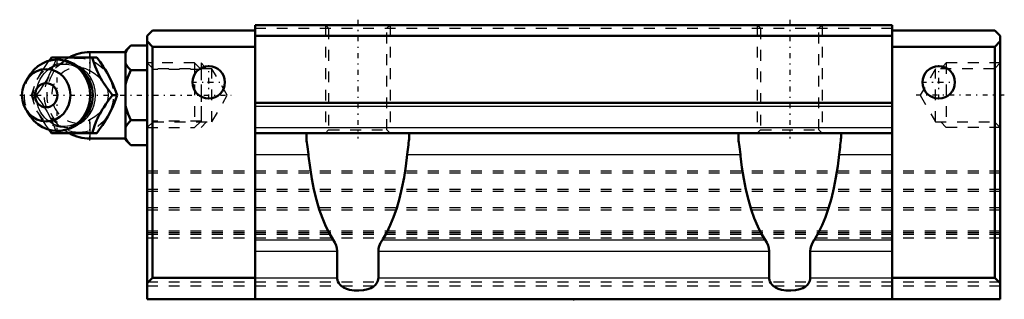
# Model space of a CAD drawing. Header units: millimetres. Extents: x -51.3 to 39.9, y 4.6 to 30.5.
import ezdxf

# ---------------------------------------------------------------- set-up
doc = ezdxf.new("R2010")
doc.units = ezdxf.units.MM
doc.linetypes.add('Center', pattern=[1.5, 0.45, -0.5, 0.05, -0.5])
doc.linetypes.add('Dashed', pattern=[2, 1, -1])
for name, color, linetype, lineweight in [('2d ConnectionPoints', 7, 'Continuous', 50), ('AM_0', 7, 'Continuous', 50), ('AM_4', 3, 'Continuous', 25), ('AM_5', 3, 'Continuous', 25), ('AM_7', 7, 'Center', 25), ('AM_9', 6, 'Dashed', 25)]:
    doc.layers.add(name, color=color, linetype=linetype, lineweight=lineweight)

# ---------------------------------------------------------------- blocks, each defined once
blk = doc.blocks.new('1_B_M6F_SHS_grease_nipple_joint_0_in_SHS20C1SS_GK__BLOCK_B_M6F1__0')
at = {"layer": 'AM_0'}
for p, q in [((-41.5, 27.5), (-44.8, 27.5)), ((-41.001, 28.119), (-41.5, 27.62)), ((-41.5, 27.62), (-41.5, 19.38)), ((-41.001, 28.119), (-39.5, 28.119)), ((-48.577, 26.694), (-48.348, 27)), ((-48.348, 27), (-44.168, 27)), ((-41.001, 25.809), (-39.5, 25.809)), ((-50.303, 25.461), (-50.66, 24.941)), ((-42.727, 23.5), (-42.295, 23.5)), ((-50.66, 22.059), (-50.303, 21.539)), ((-41.001, 21.191), (-39.5, 21.191)), ((-48.348, 20), (-48.578, 20.307)), ((-48.348, 20), (-44.168, 20)), ((-44.8, 19.5), (-41.5, 19.5)), ((-41.5, 19.38), (-41.001, 18.881)), ((-41.001, 18.881), (-39.5, 18.881))]:
    blk.add_line(p, q, dxfattribs=at)
for points in [[(-41.001, 28.119), (-41.287, 27.797), (-41.405, 27.629), (-41.5, 27.458)], [(-44.601, 27), (-44.421, 26.454), (-44.317, 26.17), (-44.201, 25.878), (-44.113, 25.678), (-44.017, 25.475), (-43.909, 25.264), (-43.793, 25.054), (-43.672, 24.85), (-43.546, 24.649), (-43.277, 24.25), (-43.004, 23.871), (-42.727, 23.5)], [(-42.295, 23.5), (-42.415, 23.859), (-42.555, 24.229), (-42.722, 24.625), (-42.914, 25.03), (-43.062, 25.311), (-43.219, 25.591), (-43.392, 25.878), (-43.573, 26.16), (-43.865, 26.586), (-44.168, 27)], [(-41.5, 26.471), (-41.444, 26.364), (-41.249, 26.083), (-41.001, 25.809)], [(-41.001, 25.809), (-41.287, 25.166), (-41.405, 24.83), (-41.5, 24.487)], [(-42.727, 23.5), (-43.132, 22.954), (-43.333, 22.67), (-43.528, 22.378), (-43.655, 22.178), (-43.776, 21.975), (-43.894, 21.764), (-44.003, 21.554), (-44.1, 21.35), (-44.189, 21.149), (-44.347, 20.75), (-44.48, 20.371), (-44.601, 20)], [(-44.168, 20), (-43.905, 20.359), (-43.647, 20.729), (-43.391, 21.125), (-43.15, 21.53), (-42.996, 21.811), (-42.854, 22.091), (-42.72, 22.378), (-42.599, 22.66), (-42.435, 23.086), (-42.295, 23.5)], [(-41.5, 22.513), (-41.444, 22.3), (-41.249, 21.738), (-41.001, 21.191)], [(-41.001, 21.191), (-41.287, 20.869), (-41.405, 20.701), (-41.5, 20.529)], [(-41.5, 19.542), (-41.444, 19.436), (-41.249, 19.155), (-41.001, 18.881)]]:
    blk.add_lwpolyline(points, dxfattribs=at)
for centre, radius, start, end in [((-44.8, 23.5), 4, 90, 118.69072), ((-47.843, 23.5), 3.3, 270, 90), ((-44.8, 23.5), 4, 241.30763, 270)]:
    blk.add_arc(centre, radius, start, end, dxfattribs=at)
blk.add_ellipse((-47.843, 23.5), major_axis=(0, 3.3), ratio=0.927184, start_param=2.207257, end_param=7.217521, dxfattribs=at)
for major_axis in [(0, 2.424), (0, -1.117)]:
    blk.add_ellipse((-48.853, 23.5), major_axis=major_axis, ratio=0.927184, dxfattribs=at)
at = {"layer": 'AM_4'}
for p, q in [((-44.8, 27.5), (-44.8, 27.008)), ((-44.8, 19.992), (-44.8, 19.5))]:
    blk.add_line(p, q, dxfattribs=at)
blk.add_ellipse((-47.033, 23.5), major_axis=(0, 2.971), ratio=0.927184, start_param=3.499913, end_param=5.924864, dxfattribs=at)
at = {"layer": 'AM_5', "linetype": 'Dashed'}
for p, q in [((-38.957, 20.5), (-38.957, 26.5)), ((-34.5, 25.887), (-38.957, 25.887)), ((-34.5, 21.113), (-38.957, 21.113))]:
    blk.add_line(p, q, dxfattribs=at)
at = {"layer": 'AM_7'}
for p, q in [((-44.8, 19.3), (-44.8, 27.7)), ((-47.843, 20.035), (-47.843, 26.965)), ((-51.308, 23.5), (-31.71, 23.5))]:
    blk.add_line(p, q, dxfattribs=at)
at = {"layer": 'AM_9'}
for p, q in [((-44.8, 27.008), (-44.8, 19.992)), ((-35.114, 26.5), (-39.5, 26.5)), ((-34.5, 25.887), (-35.114, 26.5)), ((-35.114, 26.5), (-35.114, 20.5)), ((-34.5, 25.887), (-34.5, 21.113)), ((-50.221, 23.5), (-49.789, 23.5)), ((-44.553, 23.542), (-44.553, 23.5)), ((-35.114, 20.5), (-34.5, 21.113)), ((-39.5, 20.5), (-35.114, 20.5))]:
    blk.add_line(p, q, dxfattribs=at)
for points in [[(-47.915, 27), (-48.036, 26.641), (-48.175, 26.271), (-48.343, 25.875), (-48.535, 25.47), (-48.682, 25.189), (-48.84, 24.909), (-49.013, 24.622), (-49.194, 24.34), (-49.486, 23.914), (-49.789, 23.5)], [(-49.575, 25.15), (-49.564, 25.17), (-49.413, 25.446), (-49.25, 25.72), (-49.077, 25.988), (-48.898, 26.25), (-48.625, 26.629), (-48.577, 26.694)], [(-45.838, 21.017), (-45.898, 20.98), (-46.082, 20.877), (-46.273, 20.79), (-46.47, 20.721), (-46.672, 20.668), (-46.877, 20.634), (-47.085, 20.617), (-47.293, 20.619), (-47.501, 20.639), (-47.706, 20.677), (-47.908, 20.734), (-48.106, 20.807), (-48.297, 20.898), (-48.481, 21.006), (-48.657, 21.129), (-48.823, 21.267), (-48.979, 21.418), (-49.123, 21.583), (-49.254, 21.76), (-49.373, 21.948), (-49.478, 22.145), (-49.568, 22.35), (-49.643, 22.563), (-49.702, 22.782), (-49.746, 23.005), (-49.773, 23.231), (-49.785, 23.458), (-49.779, 23.686), (-49.758, 23.913), (-49.72, 24.137), (-49.667, 24.357), (-49.597, 24.571), (-49.513, 24.779), (-49.415, 24.978), (-49.302, 25.169), (-49.176, 25.349), (-49.038, 25.517), (-48.888, 25.673), (-48.727, 25.816), (-48.557, 25.944), (-48.378, 26.057), (-48.191, 26.154), (-47.998, 26.235), (-47.799, 26.299), (-47.596, 26.346), (-47.39, 26.374), (-47.182, 26.384), (-46.974, 26.376), (-46.767, 26.35), (-46.562, 26.306), (-46.362, 26.243), (-46.166, 26.164), (-45.977, 26.067), (-45.84, 25.984)], [(-45.84, 25.984), (-45.796, 25.954), (-45.623, 25.826), (-45.46, 25.683), (-45.309, 25.527), (-45.169, 25.358), (-45.055, 25.199)], [(-43.688, 24.883), (-44.022, 25.205), (-44.424, 25.514), (-44.8, 25.754)], [(-43.219, 22.826), (-43.111, 23.173), (-43.078, 23.521), (-43.12, 23.87), (-43.238, 24.215), (-43.429, 24.556), (-43.688, 24.883)], [(-50.221, 23.5), (-50.104, 23.864), (-49.973, 24.237), (-49.929, 24.355)], [(-49.923, 22.631), (-49.968, 22.75), (-50.101, 23.129), (-50.221, 23.5)], [(-49.789, 23.5), (-49.525, 23.141), (-49.268, 22.771), (-49.011, 22.375), (-48.77, 21.97), (-48.617, 21.689), (-48.475, 21.409), (-48.341, 21.122), (-48.22, 20.84), (-48.056, 20.414), (-47.915, 20)], [(-44.8, 21.246), (-44.345, 21.542), (-43.955, 21.854), (-43.635, 22.178), (-43.385, 22.512), (-43.219, 22.826)], [(-44.553, 23.5), (-44.555, 23.391), (-44.571, 23.164), (-44.578, 23.1)], [(-48.578, 20.307), (-48.62, 20.364), (-48.889, 20.737), (-49.149, 21.122), (-49.319, 21.393), (-49.478, 21.67), (-49.572, 21.844)], [(-45.03, 21.84), (-45.117, 21.711), (-45.251, 21.539), (-45.397, 21.378), (-45.554, 21.231), (-45.722, 21.098), (-45.838, 21.017)]]:
    blk.add_lwpolyline(points, dxfattribs=at)
blk.add_arc((-44.8, 23.5), 4, 118.69072, 241.30763, dxfattribs=at)
for centre, major_axis in [((-47.3, 23.5), (0, -2.965)), ((-45.818, 23.5), (0, -3.445))]:
    blk.add_ellipse(centre, major_axis=major_axis, ratio=0.927184, dxfattribs=at)
for centre, major_axis, start_param, end_param in [((-47.033, 23.5), (0, 2.971), 5.924864, 7.253782), ((-45.948, 23.5), (0, -2.572), 2.639469, 6.785309), ((-47.843, 23.5), (0, 3.3), 0.934336, 2.207257), ((-47.033, 23.5), (0, 2.971), 2.139016, 3.499913)]:
    blk.add_ellipse(centre, major_axis=major_axis, ratio=0.927184, start_param=start_param, end_param=end_param, dxfattribs=at)
blk = doc.blocks.new('2_SHS20CSSB_M6F1_Slide25_55_0_in_SHS20C1SS_GK__BLOCK_B_M6F1__0')
at = {"layer": 'AM_0'}
for p, q in [((-39, 29.5), (-39.5, 29)), ((-29.5, 29.5), (-39, 29.5)), ((-29.5, 30), (29.5, 30)), ((-29.5, 4.6), (-29.5, 30)), ((29.5, 4.6), (29.5, 30)), ((29.5, 29.5), (39, 29.5)), ((39, 29.5), (39.5, 29)), ((-39.5, 4.6), (-39.5, 29)), ((-39.5, 28.5), (-39, 28)), ((-29.5, 29), (29.5, 29)), ((39.5, 28.5), (39, 28)), ((39.5, 4.6), (39.5, 29)), ((-29.5, 28), (-39, 28)), ((-39, 28), (-39, 6.6)), ((29.5, 28), (39, 28)), ((39, 28), (39, 6.6)), ((-29.5, 22.8), (29.5, 22.8)), ((-29.5, 20), (29.5, 20)), ((-24.75, 20), (-24.75, 19.577)), ((-15.25, 19.577), (-15.25, 20)), ((15.25, 20), (15.25, 19.577)), ((24.75, 19.577), (24.75, 20)), ((-21.908, 6.6), (-21.908, 9.071)), ((-18.092, 9.071), (-18.092, 6.6)), ((18.092, 6.6), (18.092, 9.071)), ((21.908, 9.071), (21.908, 6.6)), ((-39, 6.6), (-39.5, 6.1)), ((-29.5, 6.6), (-39, 6.6)), ((29.5, 6.6), (39, 6.6)), ((39, 6.6), (39.5, 6.1)), ((39.5, 4.6), (-39.5, 4.6))]:
    blk.add_line(p, q, dxfattribs=at)
for points in [[(-24.75, 19.577), (-24.746, 19.444), (-24.733, 19.294), (-24.714, 19.125), (-24.69, 18.941), (-24.662, 18.734), (-24.632, 18.514), (-24.601, 18.275), (-24.573, 18.026)], [(-15.427, 18.026), (-15.401, 18.256), (-15.373, 18.478), (-15.344, 18.695), (-15.315, 18.9), (-15.29, 19.091), (-15.269, 19.267), (-15.255, 19.431), (-15.25, 19.577)], [(15.25, 19.577), (15.254, 19.444), (15.267, 19.294), (15.286, 19.125), (15.31, 18.941), (15.338, 18.734), (15.368, 18.514), (15.399, 18.275), (15.427, 18.026)], [(24.573, 18.026), (24.599, 18.256), (24.627, 18.478), (24.656, 18.695), (24.685, 18.9), (24.71, 19.091), (24.731, 19.267), (24.745, 19.431), (24.75, 19.577)], [(-22.276, 10.097), (-22.631, 10.686), (-22.966, 11.357), (-23.278, 12.106), (-23.565, 12.927), (-23.825, 13.813), (-24.056, 14.759), (-24.256, 15.756), (-24.424, 16.797), (-24.558, 17.874), (-24.573, 18.026)], [(-15.427, 18.026), (-15.556, 16.944), (-15.719, 15.898), (-15.915, 14.894), (-16.141, 13.941), (-16.397, 13.046), (-16.681, 12.216), (-16.99, 11.456), (-17.321, 10.774), (-17.673, 10.174), (-17.724, 10.097)], [(17.724, 10.097), (17.369, 10.686), (17.034, 11.357), (16.722, 12.106), (16.435, 12.927), (16.175, 13.813), (15.944, 14.759), (15.744, 15.756), (15.576, 16.797), (15.442, 17.874), (15.427, 18.026)], [(24.573, 18.026), (24.444, 16.944), (24.281, 15.898), (24.085, 14.894), (23.859, 13.941), (23.603, 13.046), (23.319, 12.216), (23.01, 11.456), (22.679, 10.774), (22.327, 10.174), (22.276, 10.097)], [(-22.276, 10.097), (-22.131, 9.856), (-22.009, 9.593), (-21.936, 9.343), (-21.908, 9.071)], [(-18.092, 9.071), (-18.073, 9.299), (-18.015, 9.526), (-17.889, 9.82), (-17.724, 10.097)], [(17.724, 10.097), (17.869, 9.856), (17.991, 9.593), (18.064, 9.343), (18.092, 9.071)], [(21.908, 9.071), (21.927, 9.299), (21.985, 9.526), (22.111, 9.82), (22.276, 10.097)], [(-18.092, 6.6), (-18.104, 6.459), (-18.137, 6.322), (-18.19, 6.194), (-18.261, 6.075), (-18.388, 5.923), (-18.538, 5.794), (-18.785, 5.646), (-19.054, 5.539), (-19.466, 5.441), (-19.892, 5.402), (-20.331, 5.415), (-20.761, 5.487), (-21.056, 5.577), (-21.331, 5.709), (-21.507, 5.829), (-21.66, 5.975), (-21.759, 6.104), (-21.835, 6.249), (-21.88, 6.381), (-21.904, 6.52), (-21.908, 6.6)], [(21.908, 6.6), (21.896, 6.459), (21.863, 6.322), (21.81, 6.194), (21.739, 6.075), (21.612, 5.923), (21.462, 5.794), (21.215, 5.646), (20.946, 5.539), (20.534, 5.441), (20.108, 5.402), (19.669, 5.415), (19.239, 5.487), (18.944, 5.577), (18.669, 5.709), (18.493, 5.829), (18.34, 5.975), (18.241, 6.104), (18.165, 6.249), (18.12, 6.381), (18.096, 6.52), (18.092, 6.6)]]:
    blk.add_lwpolyline(points, dxfattribs=at)
for centre in [(-33.8, 24.7), (33.8, 24.7)]:
    blk.add_circle(centre, 1.5, dxfattribs=at)
at = {"layer": 'AM_4'}
for p, q in [((-29.5, 22.5), (29.5, 22.5)), ((-29.5, 20.5), (29.5, 20.5)), ((-29.5, 18.026), (-24.573, 18.026)), ((-15.427, 18.026), (15.427, 18.026)), ((24.573, 18.026), (29.5, 18.026)), ((-29.5, 10.097), (-22.276, 10.097)), ((-17.724, 10.097), (17.724, 10.097)), ((22.276, 10.097), (29.5, 10.097)), ((-29.5, 9.071), (-21.908, 9.071)), ((-18.092, 9.071), (18.092, 9.071)), ((21.908, 9.071), (29.5, 9.071)), ((-29.5, 6.6), (-21.908, 6.6)), ((-18.092, 6.6), (18.092, 6.6)), ((21.908, 6.6), (29.5, 6.6))]:
    blk.add_line(p, q, dxfattribs=at)
at = {"layer": 'AM_5', "linetype": 'Dashed'}
for p, q in [((-23, 30), (-23, 20)), ((-17, 30), (-17, 20)), ((17, 30), (17, 20)), ((23, 30), (23, 20)), ((-34, 25.959), (-34.5, 26.5)), ((-34.5, 26.5), (-34.5, 20.5)), ((34, 25.959), (34.5, 26.5)), ((39.5, 26.5), (34.5, 26.5)), ((34.5, 26.5), (34.5, 20.5)), ((-34, 21.041), (-34.5, 20.5)), ((34, 21.041), (34.5, 20.5)), ((39.5, 20.5), (34.5, 20.5))]:
    blk.add_line(p, q, dxfattribs=at)
at = {"layer": 'AM_7'}
for p, q in [((-20, 30.5), (-20, 19.5)), ((20, 30.5), (20, 19.5)), ((-33.8, 23.125), (-33.8, 26.275)), ((33.8, 23.125), (33.8, 26.275)), ((-35.375, 24.7), (-32.225, 24.7)), ((32.225, 24.7), (35.375, 24.7)), ((39.871, 23.5), (31.71, 23.5))]:
    blk.add_line(p, q, dxfattribs=at)
at = {"layer": 'AM_9'}
for p, q in [((-29.5, 29.7), (29.5, 29.7)), ((-23, 30), (-22.7, 29.7)), ((-22.7, 29.7), (-22.7, 20.3)), ((-17.3, 29.7), (-17, 30)), ((-17.3, 20.3), (-17.3, 29.7)), ((17, 30), (17.3, 29.7)), ((17.3, 29.7), (17.3, 20.3)), ((22.7, 29.7), (23, 30)), ((22.7, 20.3), (22.7, 29.7)), ((-38.959, 25.959), (-39.5, 26.5)), ((39.5, 26.5), (38.959, 25.959)), ((-33.5, 25.959), (-38.959, 25.959)), ((-38.959, 21.041), (-38.959, 25.959)), ((-32.081, 23.5), (-33.5, 25.959)), ((-33.5, 21.041), (-33.5, 25.959)), ((33.5, 25.959), (32.081, 23.5)), ((33.5, 21.041), (33.5, 25.959)), ((38.959, 25.959), (33.5, 25.959)), ((38.959, 21.041), (38.959, 25.959)), ((-33.5, 21.041), (-32.081, 23.5)), ((32.081, 23.5), (33.5, 21.041)), ((-39.5, 20.5), (-38.959, 21.041)), ((-38.959, 21.041), (-33.5, 21.041)), ((33.5, 21.041), (38.959, 21.041)), ((38.959, 21.041), (39.5, 20.5)), ((-22.7, 20.3), (-23, 20)), ((-22.7, 20.3), (-17.3, 20.3)), ((-17, 20), (-17.3, 20.3)), ((17.3, 20.3), (17, 20)), ((17.3, 20.3), (22.7, 20.3)), ((23, 20), (22.7, 20.3)), ((-39.5, 16.5), (39.5, 16.5)), ((-39.5, 16.329), (39.5, 16.329)), ((-39.5, 14.815), (39.5, 14.815)), ((-39.5, 14.618), (39.5, 14.618)), ((-39.5, 13.089), (39.5, 13.089)), ((-39.5, 12.892), (39.5, 12.892)), ((-39.5, 10.945), (39.5, 10.945)), ((-39.5, 10.784), (39.5, 10.784)), ((-39.5, 10.646), (39.5, 10.646)), ((-39.5, 10.293), (39.5, 10.293)), ((-39.5, 6.207), (39.5, 6.207)), ((-39.5, 5.853), (39.5, 5.853))]:
    blk.add_line(p, q, dxfattribs=at)

msp = doc.modelspace()

# ---------------------------------------------------------------- linework, layer by layer
at = {"layer": '2d ConnectionPoints'}
for p in [(-33.8, 24.7), (-33.8, 24.7), (33.8, 24.7), (33.8, 24.7), (-39.5, 23.5), (39.5, 23.5), (0, 4.6)]:
    msp.add_point(p, dxfattribs=at)

# ---------------------------------------------------------------- block references
for name in ['2_SHS20CSSB_M6F1_Slide25_55_0_in_SHS20C1SS_GK__BLOCK_B_M6F1__0', '1_B_M6F_SHS_grease_nipple_joint_0_in_SHS20C1SS_GK__BLOCK_B_M6F1__0']:
    msp.add_blockref(name, (0, 0))

doc.saveas('drawing.dxf')
